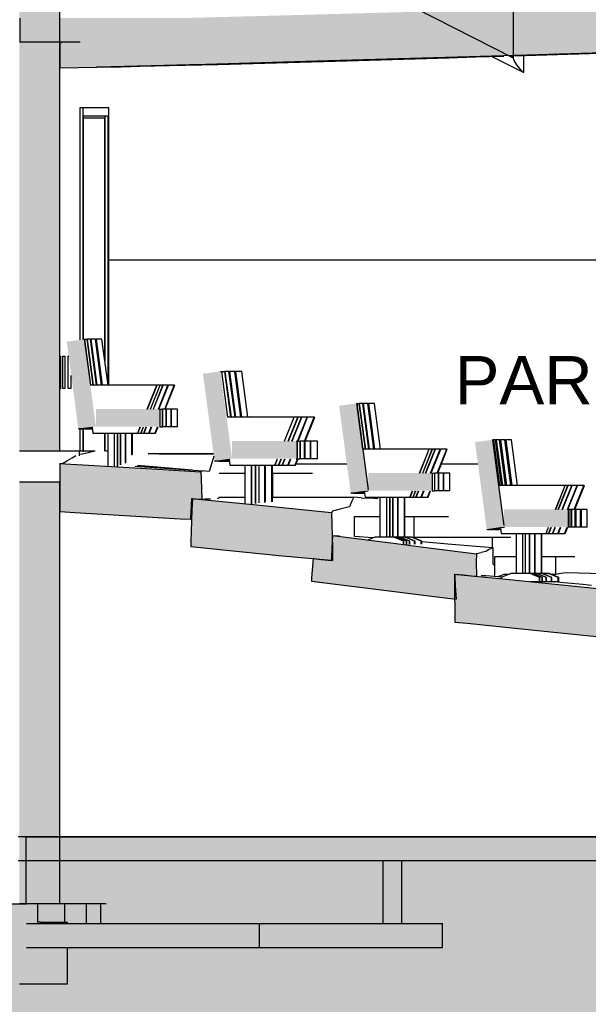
# Model space of a CAD drawing. Header units: millimetres. Extents: x 104309 to 136725, y -2961 to 21551.
# Tile 3 of 21: x 111480 to 115030, y 3185 to 9330. Entities that reach past the tile are written whole.
import ezdxf

# ---------------------------------------------------------------- set-up
doc = ezdxf.new("R2010")
doc.units = ezdxf.units.MM
doc.header["$LTSCALE"] = 0.5
doc.header["$MEASUREMENT"] = 0
doc.linetypes.add('PLINE', pattern=[0])
for name, color, linetype in [('00_KUN SYNLIG I 3D', 7, 'Continuous'), ('00_KUN SYNLIG I 3D (Skravur)', 7, 'Continuous'), ('24-- Innervegger', 7, 'Continuous'), ('24--Innervegger skråvegger salen', 7, 'Continuous'), ('241- Bærende innervegger', 7, 'Continuous'), ('241- Bærende innervegger (Skravur)', 7, 'Continuous'), ('244- Vinduer_ dører_ foldevegger(Nye konstruksjoner)', 7, 'Continuous'), ('25- Dekke eksisterende salen', 7, 'Continuous'), ('25- Dekke eksisterende salen (Skravur)', 7, 'Continuous'), ('25-- Dekker', 7, 'Continuous'), ('25-- Dekker (Skravur)', 7, 'Continuous'), ('253- Oppforet gulv_ påstøp', 7, 'Continuous'), ('26-- Yttertak', 7, 'Continuous'), ('26-- Yttertak (Skravur)', 7, 'Continuous'), ('279- Annet fast inventar (Skravur)(Nye konstruksjoner)', 7, 'Continuous'), ('279- Annet fast inventar(Nye konstruksjoner)', 7, 'Continuous'), ('838- Annen tekst', 7, 'Continuous')]:
    doc.layers.add(name, color=color, linetype=linetype)
doc.layers.add('235- Utvendig kledning og overflate', color=7, linetype='Continuous', lineweight=0)
doc.styles.add('GENERATED_STYLE_1', font='arial.ttf')

msp = doc.modelspace()

# ---------------------------------------------------------------- hatches: boundary and pattern name
at = {"layer": '00_KUN SYNLIG I 3D (Skravur)', "linetype": 'Continuous'}
for points in [[(111731.9, 6260), (111823.8, 6254.8), (112170.9, 6234.1), (112483, 6215.6), (112547, 6211.7), (112546.9, 6217.2), (112552, 6342), (112553.4, 6341.8), (112558.4, 6341.3), (112558.4, 6342), (112573.5, 6340.3), (112608.2, 6336.8), (112613.3, 6336.5), (112614.6, 6336.3), (112618.3, 6335.9), (112612.8, 6463.4), (112611.7, 6508), (112304.4, 6526.3), (112199.3, 6532.3), (111763.7, 6558.4), (111731.9, 6560)], [(112558.4, 6342), (112555.8, 6269.7), (112548.6, 6070.1), (112548.5, 6042), (112669.3, 6030.5), (113097.9, 5986.7), (113424.2, 5956.2), (113434, 5955.1), (113434, 5978.8), (113434, 6030.7), (113429.7, 6182), (113427.6, 6255.1), (113342.9, 6263), (112937.2, 6304), (112573.5, 6340.3), (112561.4, 6341.6)], [(113311.6, 5966.7), (113302.2, 5846.3), (113303, 5826.4), (113469.1, 5805.1), (113719.6, 5774), (114033.5, 5734.8), (114195.5, 5715.2), (114194.1, 5828.1), (114194.1, 5870), (114197.3, 5869.7), (114197.3, 5870), (114251.3, 5864.6), (114317.2, 5857.8), (114331.3, 5856.3), (114330.5, 5944.1), (114332, 5997.1), (114050.5, 6032.5), (113890.7, 6052.4), (113829.7, 6059.8), (113432.5, 6111.2), (113432, 6101), (113434, 6030.7), (113434, 5955.1), (113427.6, 5955.8), (113427.6, 5955.1), (113406.6, 5957), (113361.7, 5961.3), (113334.1, 5964.6)], [(114194.1, 5870), (114194.1, 5828.1), (114197.3, 5570), (114274.5, 5562.6), (114692.4, 5520.4), (115061.3, 5482.8), (115086, 5480.4), (115086, 5492.3), (115089.3, 5701.2), (115089.3, 5780.4), (115027.1, 5786.4), (114516.8, 5837.3), (114211.7, 5868.3)]]:
    msp.add_hatch(color=256, dxfattribs=at).paths.add_polyline_path(points)
at = {"layer": '235- Utvendig kledning og overflate', "linetype": 'Continuous'}
msp.add_hatch(color=256, dxfattribs=at).paths.add_polyline_path([(104309, 7230.2), (108983.9, 7230.2), (108987.7, 6730.2), (106990.2, 6730.2), (106990.2, 3812), (111521.1, 3812), (111521.1, 4230), (133344.4, 4230), (133344.4, 4870), (136725.4, 4870), (136725.4, -2960.5), (104309, -2960.5)])
at = {"layer": '241- Bærende innervegger (Skravur)', "linetype": 'Continuous'}
for points in [[(111478.2, 6637.3), (111728.3, 6637.3), (111728.3, 9686.3), (111478.2, 9686.3)], [(111729, 3812), (111729, 6443.2), (111478.9, 6443.2), (111478.9, 3812)]]:
    msp.add_hatch(color=256, dxfattribs=at).paths.add_polyline_path(points)
at = {"layer": '25- Dekke eksisterende salen (Skravur)', "linetype": 'Continuous'}
for points in [[(111728.3, 9340), (111728.3, 9190), (114369.6, 9190), (113995.3, 9380.5), (113544.3, 9368.3), (113062.3, 9355.2), (112498.3, 9340)], [(114561.6, 9190), (116787.6, 9190), (116778.9, 9232.2), (116753.6, 9323.5), (116442.6, 9335.5), (115997.6, 9352.9), (115997.6, 9340.3), (115847.6, 9340.3), (115847.6, 9358.7), (115265.9, 9381.6), (114762, 9401.2), (114561.6, 9395.8)], [(111731.9, 9186.6), (111731.9, 9026.6), (111960.7, 9032.7), (111960.9, 9032.8), (111970.1, 9033), (112213.5, 9039.5), (112219.7, 9039.6), (112540.6, 9048.6), (112641.4, 9050.9), (113334.3, 9071.2), (113992.1, 9090.4), (114646.3, 9109.5), (115324.4, 9129.4), (115402.5, 9131.1), (116072.9, 9146.6), (116368.8, 9153.4), (116753.1, 9162.2), (116785, 9185.1), (116787.6, 9190), (111857.7, 9190), (111855.9, 9189.9), (111741.7, 9187)], [(111729, 4230), (111729, 4080), (111760.4, 4080), (112474.8, 4080), (119300, 4080), (124080.6, 4080), (124074.7, 4139.2), (124072.8, 4230), (123572.7, 4230), (122927.6, 4230), (122142.3, 4230), (122142.3, 4180), (119613.4, 4180), (119611.3, 4230), (116440.6, 4230), (112474.8, 4230), (111760.4, 4230)]]:
    msp.add_hatch(color=256, dxfattribs=at).paths.add_polyline_path(points)
at = {"layer": '25-- Dekker (Skravur)', "linetype": 'Continuous'}
msp.add_hatch(color=256, dxfattribs=at).paths.add_polyline_path([(111728.5, 7230.2), (111728.3, 7230.2), (111728.3, 7030.2), (111728.5, 7030.2)])
at = {"layer": '26-- Yttertak (Skravur)', "linetype": 'Continuous'}
for points in [[(108986.3, 11930.5), (114369.6, 9190), (114561.6, 9190), (114561.6, 9625.8), (114539.6, 9637), (114538.3, 9591.8), (114540.2, 9524.5), (114505.1, 9535.2), (114371.4, 9574.7), (114262.6, 9607.5), (114214.9, 9622.4), (114136.5, 9661.5), (113874.4, 9792.6), (113869.9, 9794.9), (113666.8, 9896.4), (113662.7, 9898.5), (113479.4, 9990.1), (112902.1, 10278), (112577.5, 10440.1), (112301, 10578.2), (111627.5, 10913.7), (111130.9, 11173.2), (110743, 11375.2), (110412.6, 11547.3), (109697.2, 11921.5), (109618.1, 11960.9), (109300.3, 12120.3), (108986.3, 12278.1)], [(114534.2, 9106.2), (114561.6, 9092.3), (114561.6, 9107)]]:
    msp.add_hatch(color=256, dxfattribs=at).paths.add_polyline_path(points)
at = {"layer": '279- Annet fast inventar (Skravur)(Nye konstruksjoner)', "linetype": 'Continuous'}
for points in [[(111774.2, 7320.6), (111846.9, 6775.5), (111955.9, 6790), (111883.2, 7335.2)], [(112624.3, 7120.6), (112697, 6575.5), (112806, 6590), (112733.3, 7135.2)], [(111955.9, 6790), (112355.9, 6790), (112355.9, 6900), (111955.9, 6900)], [(113474.1, 6920.6), (113546.8, 6375.5), (113655.9, 6390), (113583.2, 6935.2)], [(113206.1, 6590), (113206.1, 6700), (112806, 6700), (112806, 6590)], [(114322.9, 6693.8), (114395.6, 6148.7), (114504.6, 6163.2), (114432, 6708.4)], [(114055.9, 6390), (114055.9, 6500), (113655.9, 6500), (113655.9, 6390)], [(114904.7, 6163.2), (114904.7, 6273.2), (114504.6, 6273.2), (114504.6, 6163.2)]]:
    msp.add_hatch(color=256, dxfattribs=at).paths.add_polyline_path(points)

# ---------------------------------------------------------------- linework, layer by layer
at = {"layer": '00_KUN SYNLIG I 3D', "linetype": 'PLINE'}
for p, q in [((111924.2, 6632.4), (111952.2, 6638.3)), ((111748.3, 6560), (111778.3, 6577.9)), ((111778.3, 6577.9), (111808.2, 6595.8)), ((111808.2, 6595.8), (111823.7, 6605)), ((111823.7, 6605), (111831.1, 6609.4)), ((111853.6, 6617.4), (111869.4, 6620.7)), ((111869.4, 6620.7), (111899.6, 6627.2)), ((111899.6, 6627.2), (111924.2, 6632.4)), ((112691.1, 6620), (112281.7, 6619.5)), ((112353.3, 6617.7), (112691.1, 6620)), ((112692.9, 6605.9), (112679.4, 6565)), ((111731.9, 6560), (111748.3, 6560)), ((111731.9, 6560), (111731.9, 6260)), ((112201.4, 6542.5), (112624.7, 6515)), ((112557.1, 6519.4), (112216.5, 6547.3)), ((112624.7, 6515), (112615.3, 6510)), ((112641.3, 6512.5), (112624.7, 6515)), ((112679.4, 6565), (112663.2, 6510)), ((112611.7, 6508), (112615.3, 6510)), ((112663.2, 6510), (112641.3, 6512.5)), ((112725.4, 6500), (112888.1, 6500)), ((113012.9, 6500), (113015.2, 6500)), ((113058.1, 6500), (113059.9, 6500)), ((113059.9, 6500), (113123.2, 6500)), ((113059.9, 6350), (113059.9, 6500)), ((113123.2, 6500), (113308.2, 6500)), ((112618.3, 6335.9), (112618.7, 6336)), ((112623.2, 6336.8), (112626.9, 6337.5)), ((112634.4, 6338.7), (112671.6, 6340.5)), ((112715.2, 6342.5), (112724.3, 6345.6)), ((112723.8, 6350), (112888.1, 6350)), ((112724.3, 6345.6), (112726.3, 6346.3)), ((113012.9, 6350), (113015.2, 6350)), ((113058.1, 6350), (113059.9, 6350)), ((113059.9, 6350), (113123.2, 6350)), ((113123.2, 6350), (113151.9, 6350)), ((113151.9, 6350), (113267.6, 6350)), ((113267.6, 6350), (113565.9, 6350)), ((113565.9, 6350), (113552.2, 6320)), ((113611.8, 6346.7), (113565.9, 6350)), ((113611.8, 6346.7), (113667.1, 6343.3)), ((113715.8, 6340.4), (113667.1, 6343.3)), ((113486.5, 6276.5), (113433.7, 6263)), ((113539.2, 6290), (113486.5, 6276.5)), ((113552.2, 6320), (113539.2, 6290)), ((112547, 6212), (112553.8, 6214.9)), ((113433.7, 6263), (113427.6, 6255.1)), ((113570.7, 6104.6), (113570.7, 6230)), ((113570.7, 6230), (113731.5, 6230)), ((113884.8, 6230), (113942.5, 6230)), ((113942.5, 6230), (114026.6, 6230)), ((113942.5, 6094.8), (113942.5, 6230)), ((114026.6, 6230), (114156.6, 6230)), ((113444.4, 6110), (113473.1, 6109.1)), ((113473.1, 6109.1), (113476.8, 6109)), ((113685.1, 6095.3), (113570.7, 6104.6)), ((113943.4, 6100), (114432.1, 6100)), ((113943.4, 6094.4), (113943.4, 6100)), ((114432.1, 6100), (114546.2, 6100)), ((114432.1, 6033.7), (114432.1, 6100)), ((114152.8, 6056.9), (113989.9, 6070.3)), ((114432.1, 6033.7), (114152.8, 6056.9)), ((114410.9, 6022.5), (114389.5, 6010)), ((114424.5, 6029.4), (114410.9, 6022.5)), ((114430, 6032.1), (114424.5, 6029.4)), ((114432.7, 6033.5), (114430, 6032.1)), ((114432.2, 6033.7), (114432.1, 6033.7)), ((114432.8, 6033.6), (114432.7, 6033.5)), ((114432.9, 6033.6), (114432.8, 6033.6)), ((114433.6, 6034.2), (114433.5, 6034.2)), ((114434, 6034.2), (114433.9, 6034.1)), ((114435.4, 6034.9), (114434.6, 6034.6)), ((114435.4, 6034.9), (114434.8, 6034.6)), ((114435.4, 5930), (114435.4, 6034.9)), ((114331.2, 5998), (114360.4, 6004)), ((114331.2, 5998), (114332, 5997.1)), ((114389.5, 6010), (114360.4, 6004)), ((114446.2, 5980), (114581, 5980)), ((114446.2, 5930), (114446.2, 5980)), ((114740.3, 5980), (114826.2, 5980)), ((114826.2, 5980), (114891.4, 5980)), ((114826.2, 5870), (114826.2, 5980)), ((114891.4, 5980), (114946.6, 5980)), ((114435.4, 5930), (114446.2, 5930)), ((114446.2, 5860.3), (114446.2, 5930)), ((114331.3, 5856.3), (114332.1, 5856.7)), ((114332.1, 5856.7), (114334.9, 5857.8)), ((114362.1, 5860.4), (114389.7, 5862.1)), ((114389.7, 5862.1), (114494.8, 5851.9)), ((114465.9, 5854.7), (114483, 5861.7)), ((114483, 5861.7), (114504.6, 5870)), ((114504.6, 5870), (114538.3, 5870)), ((114793.2, 5870), (114826.2, 5870)), ((114826.2, 5870), (114858.8, 5875)), ((114858.8, 5875), (114891.4, 5880)), ((114891.4, 5880), (115120.4, 5874.6)), ((113303.4, 5826), (113303, 5826.4)), ((113303.4, 5826), (113469.1, 5805.1)), ((114788.9, 5823.2), (114810.9, 5821.1)), ((114876.3, 5815.6), (114798.9, 5822.7)), ((114996.1, 5804.5), (114876.3, 5815.6)), ((115048.9, 5799.6), (114996.1, 5804.5))]:
    msp.add_line(p, q, dxfattribs=at)
at = {"layer": '00_KUN SYNLIG I 3D', "linetype": 'PLINE', "flags": 128}
for points in [[(111731.9, 6560), (111763.7, 6558.4), (112199.3, 6532.3), (112304.4, 6526.3), (112611.7, 6508)], [(112611.7, 6508), (112612.8, 6463.4), (112618.3, 6335.9)], [(112552, 6342), (112546.9, 6217.2), (112547, 6211.7)], [(112558.4, 6342), (112555.8, 6269.7), (112548.6, 6070.1), (112548.5, 6042)], [(112552, 6342), (112553.4, 6341.8), (112579.3, 6339), (112613.3, 6336.5), (112614.6, 6336.3), (112618.3, 6335.9)], [(112558.4, 6342), (112561.4, 6341.6), (112573.5, 6340.3), (112937.2, 6304), (113342.9, 6263), (113427.6, 6255.1)], [(111731.9, 6260), (111823.8, 6254.8), (112170.9, 6234.1), (112483, 6215.6), (112547, 6211.7)], [(113427.6, 6255.1), (113429.7, 6182), (113434, 6030.7), (113434, 5978.8), (113434, 5955.1)], [(113432.5, 6111.2), (113428.4, 6032.2), (113427.8, 5970.9), (113427.6, 5955.1)], [(113432.5, 6111.2), (113829.7, 6059.8), (113890.7, 6052.4), (114050.5, 6032.5), (114332, 5997.1)], [(112548.5, 6042), (112669.3, 6030.5), (113097.9, 5986.7), (113424.2, 5956.2), (113434, 5955.1)], [(113311.7, 5967.2), (113302.2, 5846.3), (113303, 5826.4)], [(113311.7, 5967.2), (113319.7, 5966.3), (113361.7, 5961.3), (113406.6, 5957), (113427.6, 5955.1)], [(114332, 5997.1), (114330.5, 5944.1), (114331.3, 5856.3)], [(114194.1, 5870), (114194.1, 5828.1), (114197.3, 5570)], [(114194.1, 5870), (114211.7, 5868.3), (114516.8, 5837.3), (115027.1, 5786.4), (115089.3, 5780.4)], [(114197.3, 5870), (114197.6, 5854.7), (114199, 5797.1), (114204.3, 5714.1)], [(114197.3, 5870), (114251.3, 5864.6), (114317.2, 5857.8), (114331.3, 5856.3)], [(113303, 5826.4), (113469.1, 5805.1), (113719.6, 5774), (114033.5, 5734.8), (114204.3, 5714.1)], [(114197.3, 5570), (114274.5, 5562.6), (114692.4, 5520.4), (115061.3, 5482.8), (115086, 5480.4)]]:
    msp.add_lwpolyline(points, dxfattribs=at)
at = {"layer": '24-- Innervegger', "linetype": 'PLINE'}
for p, q in [((113206.6, 6558.9), (113257.9, 6558.9)), ((113257.9, 6558.9), (113522.4, 6558.9)), ((114113.2, 6558.9), (114275.3, 6558.9)), ((114275.3, 6558.9), (114340.9, 6558.9)), ((113750.3, 3690), (113750.3, 4080)), ((113866.3, 3690), (113866.3, 4080)), ((111895.9, 3812), (111895.9, 3690)), ((111984, 3812), (111984, 3690))]:
    msp.add_line(p, q, dxfattribs=at)
at = {"layer": '24-- Innervegger', "linetype": 'PLINE', "flags": 128}
msp.add_lwpolyline([(104309, 7230.2), (108983.9, 7230.2), (108987.7, 6730.2), (106990.2, 6730.2), (106990.2, 3812), (111521.1, 3812), (111521.1, 4230), (133344.4, 4230), (133344.4, 4870), (136725.4, 4870), (136725.4, -2960.5), (104309, -2960.5)], close=True, dxfattribs=at)
at = {"layer": '24--Innervegger skråvegger salen', "linetype": 'PLINE'}
for p, q in [((112035.9, 7830.7), (112590.1, 7830.7)), ((112590.1, 7830.7), (113157, 7830.7)), ((113157, 7830.7), (113724, 7830.7)), ((113724, 7830.7), (114290.9, 7830.7)), ((114290.9, 7830.7), (114857.9, 7830.7)), ((114857.9, 7830.7), (115424.8, 7830.7))]:
    msp.add_line(p, q, dxfattribs=at)
at = {"layer": '241- Bærende innervegger', "linetype": 'PLINE'}
for p, q in [((111728.3, 9686.3), (111728.3, 7230.2)), ((111728.3, 7030.2), (111728.3, 6637.3)), ((111728.3, 6637.3), (111478.2, 6637.3)), ((111748.8, 6637.3), (111728.3, 6637.3)), ((111781.9, 6637.3), (111748.8, 6637.3)), ((111825.1, 6637.3), (111781.9, 6637.3)), ((111832.6, 6637.3), (111825.1, 6637.3)), ((111853.6, 6637.3), (111832.6, 6637.3)), ((111855.5, 6637.3), (111853.6, 6637.3)), ((111853.6, 6608.7), (111853.6, 6637.3)), ((111729, 6443.2), (111478.9, 6443.2)), ((111731.9, 6443.2), (111729, 6443.2)), ((111729, 6443.2), (111729, 3812)), ((111729, 3812), (111478.9, 3812)), ((111740.5, 3812), (111729, 3812)), ((111770.5, 3812), (111740.5, 3812)), ((111810.6, 3812), (111770.5, 3812)), ((111860.6, 3812), (111810.6, 3812)), ((111920.7, 3812), (111860.6, 3812)), ((111990.7, 3812), (111920.7, 3812)), ((112020.2, 3812), (111990.7, 3812))]:
    msp.add_line(p, q, dxfattribs=at)
at = {"layer": '244- Vinduer_ dører_ foldevegger(Nye konstruksjoner)', "linetype": 'PLINE'}
for p, q in [((111855.5, 8780.3), (111855.5, 7331.5)), ((111874.4, 8780.3), (111855.5, 8780.3)), ((111874.4, 8780.3), (111874.4, 7334)), ((111919.5, 8780.3), (111874.4, 8780.3)), ((111877.8, 7334.5), (111877.8, 8730.3)), ((111877.8, 8730.3), (111919.5, 8730.3)), ((112016.6, 8780.3), (111919.5, 8780.3)), ((111919.5, 8730.3), (112016.6, 8730.3)), ((112011.8, 8730.3), (112011.8, 7199.8)), ((112035.9, 8780.3), (112016.6, 8780.3)), ((112016.6, 8730.3), (112030.7, 8730.3)), ((112030.7, 8730.3), (112030.7, 7057.7)), ((112035.9, 7050), (112035.9, 8780.3)), ((111877.8, 8718.3), (111900.6, 8718.3)), ((111900.6, 8718.3), (111997.7, 8718.3)), ((111997.7, 8718.3), (112010.6, 8718.3)), ((112010.6, 8718.3), (112010.6, 7209.1)), ((111855.5, 6775.5), (111855.5, 6637.3)), ((111874.4, 6775.5), (111874.4, 6637.3)), ((111877.8, 6637.3), (111877.8, 6775.5)), ((112010.6, 6750), (112010.6, 6637.3)), ((112011.8, 6750), (112011.8, 6637.4)), ((112030.7, 6750), (112030.7, 6637.3)), ((111874.4, 6637.3), (111855.5, 6637.3)), ((111874.4, 6637.3), (111877.8, 6637.3)), ((111947.4, 6637.3), (111877.8, 6637.3)), ((112030.7, 6637.3), (112017.6, 6637.3)), ((112030.7, 6637.3), (112032.1, 6637.3))]:
    msp.add_line(p, q, dxfattribs=at)
at = {"layer": '25- Dekke eksisterende salen', "linetype": 'PLINE'}
for p, q in [((111481.9, 9340), (111481.9, 9190)), ((111857.7, 9190), (111481.9, 9190)), ((111731.9, 9186.6), (111736.7, 9187)), ((111731.9, 9186.6), (111731.9, 9026.6)), ((111736.7, 9187), (111738.4, 9187.2)), ((114160.9, 9092.9), (114326.5, 9097.9)), ((114326.5, 9097.9), (114503.1, 9103.1)), ((114570.4, 9105.1), (115239.5, 9125)), ((114801.3, 9114.1), (114808.1, 9114.2)), ((114830, 9114.9), (114823.2, 9114.7)), ((111962.8, 9032.8), (112113.7, 9036.3)), ((112113.7, 9036.3), (112232.5, 9039)), ((112232.5, 9039), (112415.2, 9043.2)), ((112415.2, 9043.2), (112716.7, 9050)), ((112716.7, 9050), (113521.6, 9073.9)), ((113521.6, 9073.9), (114160.9, 9092.9)), ((111522.2, 3690), (112977.8, 3690)), ((112977.8, 3690), (114119.6, 3690)), ((112977.8, 3540), (112977.8, 3690)), ((114119.6, 3540), (114119.6, 3690)), ((111522.2, 3540), (112977.8, 3540)), ((112977.8, 3540), (114119.6, 3540))]:
    msp.add_line(p, q, dxfattribs=at)
at = {"layer": '25- Dekke eksisterende salen', "linetype": 'PLINE', "flags": 128}
for points in [[(111857.7, 9190), (111855.9, 9189.9), (111741.7, 9187), (111731.9, 9186.6)], [(116753.1, 9162.2), (116368.8, 9153.4), (116072.9, 9146.6), (115402.5, 9131.1), (115324.4, 9129.4), (114646.3, 9109.5), (113992.1, 9090.4), (113334.3, 9071.2), (112641.4, 9050.9), (112540.6, 9048.6), (112219.7, 9039.6), (112213.5, 9039.5), (111970.1, 9033), (111960.9, 9032.8), (111960.7, 9032.7), (111731.9, 9026.6)], [(119613.4, 4230), (116440.6, 4230), (112474.8, 4230), (111760.4, 4230), (111471.3, 4230)], [(124080.6, 4080), (119300, 4080), (112474.8, 4080), (111760.4, 4080), (111471.3, 4080)]]:
    msp.add_lwpolyline(points, dxfattribs=at)
at = {"layer": '25-- Dekker', "linetype": 'PLINE'}
for p, q in [((111728.5, 7230.2), (111728.3, 7230.2)), ((111728.5, 7230.2), (111736.6, 7230.2)), ((111728.5, 7230.2), (111728.5, 7030.2)), ((111736.6, 7030.2), (111736.6, 7230.2)), ((111748.2, 7230.2), (111764.6, 7230.2)), ((111748.2, 7230.2), (111748.2, 7030.2)), ((111764.6, 7030.2), (111764.6, 7230.2)), ((111781.1, 7230.2), (111786.2, 7230.2)), ((111781.1, 7230.2), (111781.1, 7030.2)), ((111802.5, 7030.2), (111802.5, 7108.4)), ((111728.5, 7030.2), (111728.3, 7030.2)), ((111728.5, 7030.2), (111736.6, 7030.2)), ((111748.2, 7030.2), (111764.6, 7030.2)), ((111781.1, 7030.2), (111802.5, 7030.2))]:
    msp.add_line(p, q, dxfattribs=at)
at = {"layer": '253- Oppforet gulv_ påstøp', "linetype": 'PLINE'}
for p, q in [((111591.5, 3812), (111591.5, 3697.8)), ((111759.7, 3812), (111759.7, 3697.8)), ((111609.5, 3697.8), (111591.5, 3697.8)), ((111609.5, 3697.8), (111669.3, 3697.8)), ((111669.3, 3697.8), (111739.1, 3697.8)), ((111739.1, 3697.8), (111779, 3697.8)), ((111779, 3690), (111779, 3697.8)), ((111779, 3312), (111779, 3540)), ((111478.9, 3312), (111490, 3312)), ((111490, 3312), (111519.8, 3312)), ((111519.8, 3312), (111559.7, 3312)), ((111559.7, 3312), (111609.5, 3312)), ((111609.5, 3312), (111669.3, 3312)), ((111669.3, 3312), (111739.1, 3312)), ((111739.1, 3312), (111779, 3312))]:
    msp.add_line(p, q, dxfattribs=at)
at = {"layer": '26-- Yttertak', "linetype": 'PLINE'}
for p, q in [((108986.3, 11930.5), (114561.6, 9092.3)), ((114561.6, 9625.8), (114561.6, 9092.3)), ((114423.9, 9103), (114424, 9103)), ((114428.2, 9100.9), (114626.9, 8999.7)), ((114626.9, 8999.7), (114626.9, 9106.8)), ((114566.6, 9074.9), (114561.6, 9092.3)), ((114582.7, 9048.9), (114566.6, 9074.9)), ((114608.8, 9017.8), (114582.7, 9048.9)), ((114626.9, 8999.7), (114608.8, 9017.8))]:
    msp.add_line(p, q, dxfattribs=at)
at = {"layer": '279- Annet fast inventar(Nye konstruksjoner)', "linetype": 'PLINE'}
for p, q in [((111883.2, 7335.2), (111884.7, 7335.2)), ((111884.7, 7335.2), (111922.7, 7050)), ((111884.7, 7335.1), (111885.6, 7335.2)), ((111923.6, 7050), (111885.6, 7335.2)), ((111885.6, 7335.2), (111899.1, 7335.2)), ((111899.1, 7334.9), (111901.1, 7335.2)), ((111899.1, 7335.2), (111937.1, 7050)), ((111922.3, 7335.2), (111901.1, 7335.2)), ((111901.1, 7335.2), (111939.1, 7050)), ((111960.3, 7050), (111922.3, 7335.2)), ((111922.4, 7334.8), (111924.9, 7335.2)), ((111953.8, 7335.2), (111924.9, 7335.2)), ((111924.9, 7335.2), (111962.9, 7050)), ((111991.8, 7050), (111953.8, 7335.2)), ((111953.9, 7334.7), (111957.2, 7335.2)), ((111993.8, 7335.2), (111957.2, 7335.2)), ((111957.2, 7335.2), (111995.1, 7050)), ((112031.8, 7050), (111993.8, 7335.2)), ((112733.3, 7135.2), (112740.6, 7135.2)), ((112740.6, 7135.2), (112778.6, 6850)), ((112740.7, 7135), (112741.9, 7135.2)), ((112779.9, 6850), (112741.9, 7135.2)), ((112741.9, 7135.2), (112759.3, 7135.2)), ((112759.3, 7135.2), (112797.3, 6850)), ((112759.4, 7134.9), (112761.5, 7135.2)), ((112786.8, 7135.2), (112761.5, 7135.2)), ((112761.5, 7135.2), (112799.5, 6850)), ((112824.8, 6850), (112786.8, 7135.2)), ((112786.8, 7134.8), (112789.8, 7135.2)), ((112822.9, 7135.2), (112789.8, 7135.2)), ((112789.8, 7135.2), (112827.7, 6850)), ((112860.8, 6850), (112822.9, 7135.2)), ((112822.9, 7134.7), (112826.7, 7135.2)), ((112867.6, 7135.2), (112826.7, 7135.2)), ((112826.7, 7135.2), (112864.6, 6850)), ((112905.5, 6850), (112867.6, 7135.2)), ((112336.9, 7050), (111922.7, 7050)), ((112276.9, 6900), (112336.9, 7050)), ((112278.1, 6900), (112338.1, 7050)), ((112296.7, 6900), (112356.6, 7050)), ((112297.9, 6900), (112357.9, 7050)), ((112314.7, 6900), (112374.7, 7050)), ((112316.7, 6900), (112376.6, 7050)), ((112338.1, 7050), (112336.9, 7050)), ((112356.6, 7050), (112338.1, 7050)), ((112346, 6900), (112405.9, 7050)), ((112348.6, 6900), (112408.5, 7050)), ((112357.9, 7050), (112356.6, 7050)), ((112374.7, 7050), (112357.9, 7050)), ((112374.7, 7050), (112376.6, 7050)), ((112405.9, 7050), (112376.6, 7050)), ((112385.6, 6900), (112445.5, 7050)), ((112389, 6900), (112448.8, 7050)), ((112405.9, 7050), (112408.5, 7050)), ((112445.5, 7050), (112408.5, 7050)), ((112445.5, 7050), (112448.8, 7050)), ((112355.9, 6900), (112357.4, 6900)), ((112357.4, 6790), (112357.4, 6900)), ((112357.4, 6900), (112358.1, 6900)), ((112358.1, 6900), (112371.6, 6900)), ((112358.1, 6790), (112358.1, 6900)), ((112371.6, 6790), (112371.6, 6900)), ((112373.4, 6900), (112371.6, 6900)), ((112394.7, 6900), (112373.4, 6900)), ((112373.4, 6790), (112373.4, 6900)), ((112394.7, 6790), (112394.7, 6900)), ((112396.9, 6900), (112394.7, 6900)), ((112425.9, 6900), (112396.9, 6900)), ((112396.9, 6790), (112396.9, 6900)), ((112425.9, 6790), (112425.9, 6900)), ((112428.8, 6900), (112425.9, 6900)), ((112465.5, 6900), (112428.8, 6900)), ((112428.8, 6790), (112428.8, 6900)), ((112465.5, 6790), (112465.5, 6900)), ((113583.2, 6935.2), (113584, 6935.2)), ((113584, 6935), (113585, 6935.2)), ((113584, 6935.2), (113655.9, 6396.1)), ((113623, 6650), (113585, 6935.2)), ((113585, 6935.2), (113598.4, 6935.2)), ((113598.4, 6935.2), (113636.4, 6650)), ((113598.4, 6934.9), (113600.2, 6935.2)), ((113621.6, 6935.2), (113600.2, 6935.2)), ((113600.2, 6935.2), (113638.2, 6650)), ((113659.6, 6650), (113621.6, 6935.2)), ((113621.6, 6934.8), (113624.2, 6935.2)), ((113653.6, 6935.2), (113624.2, 6935.2)), ((113624.2, 6935.2), (113662.2, 6650)), ((113691.6, 6650), (113653.6, 6935.2)), ((113653.7, 6934.7), (113657.1, 6935.2)), ((113694.5, 6935.2), (113657.1, 6935.2)), ((113657.1, 6935.2), (113695, 6650)), ((113732.4, 6650), (113694.5, 6935.2)), ((113192.8, 6850), (112778.5, 6850)), ((113132.8, 6700), (113192.8, 6850)), ((113134.4, 6700), (113194.3, 6850)), ((113156.5, 6700), (113216.4, 6850)), ((113158.8, 6700), (113218.7, 6850)), ((113179, 6700), (113239, 6850)), ((113181.3, 6700), (113241.3, 6850)), ((113194.3, 6850), (113192.8, 6850)), ((113216.4, 6850), (113194.3, 6850)), ((113214.8, 6700), (113274.7, 6850)), ((113216.4, 6850), (113218.7, 6850)), ((113217.8, 6700), (113277.7, 6850)), ((113239, 6850), (113218.7, 6850)), ((113239, 6850), (113241.3, 6850)), ((113274.7, 6850), (113241.3, 6850)), ((113259.2, 6700), (113319, 6850)), ((113262.9, 6700), (113322.7, 6850)), ((113274.7, 6850), (113277.7, 6850)), ((113319, 6850), (113277.7, 6850)), ((113319, 6850), (113322.7, 6850)), ((111848.3, 6775.5), (111846.9, 6775.5)), ((111848.3, 6775.5), (111932.1, 6786.6)), ((111849.2, 6775.5), (111932.2, 6786.5)), ((111849.2, 6775.5), (111849.2, 6775.6)), ((111862.7, 6775.5), (111849.2, 6775.5)), ((111862.7, 6775.5), (111932.4, 6784.8)), ((111864.7, 6775.5), (111932.4, 6784.5)), ((111864.7, 6775.7), (111864.7, 6775.5)), ((111864.7, 6775.5), (111886, 6775.5)), ((111886, 6775.5), (111932.8, 6781.7)), ((111888.6, 6775.5), (111932.8, 6781.4)), ((111888.6, 6775.8), (111888.6, 6775.5)), ((111888.6, 6775.5), (111917.6, 6775.5)), ((111917.6, 6775.5), (111933.3, 6777.6)), ((111920.9, 6775.5), (111933.4, 6777.1)), ((111920.9, 6775.9), (111920.9, 6775.5)), ((111920.9, 6775.5), (111933.6, 6775.5)), ((111932.1, 6786.6), (111937, 6750)), ((112216.9, 6750), (112232.9, 6790)), ((112218.2, 6750), (112234.2, 6790)), ((112236.7, 6750), (112252.7, 6790)), ((112237.9, 6750), (112253.9, 6790)), ((112254.8, 6750), (112270.8, 6790)), ((112256.7, 6750), (112272.7, 6790)), ((112286.1, 6750), (112302.1, 6790)), ((112288.7, 6750), (112304.7, 6790)), ((112325.8, 6750), (112341.7, 6790)), ((112329.1, 6750), (112345.1, 6790)), ((112355.9, 6790), (112357.4, 6790)), ((112357.4, 6790), (112358.1, 6790)), ((112358.1, 6790), (112371.6, 6790)), ((112373.4, 6790), (112371.6, 6790)), ((112394.7, 6790), (112373.4, 6790)), ((112396.9, 6790), (112394.7, 6790)), ((112425.9, 6790), (112396.9, 6790)), ((112428.8, 6790), (112425.9, 6790)), ((112465.5, 6790), (112428.8, 6790)), ((111937, 6750), (111977, 6750)), ((111977, 6750), (112216.9, 6750)), ((112032.1, 6542.8), (112032.1, 6750)), ((112072.1, 6540.4), (112072.1, 6750)), ((112073.1, 6540.6), (112073.1, 6750)), ((112091.8, 6541.7), (112091.8, 6750)), ((112092.8, 6541.8), (112092.8, 6750)), ((112110.1, 6551), (112110.1, 6750)), ((112111.6, 6551.6), (112111.6, 6750)), ((112141.5, 6561.5), (112141.5, 6750)), ((112143.6, 6562.1), (112143.6, 6750)), ((112181.4, 6612.1), (112181.4, 6750)), ((112184.1, 6616.4), (112184.1, 6750)), ((112218.2, 6750), (112216.9, 6750)), ((112218.2, 6750), (112236.7, 6750)), ((112237.9, 6750), (112236.7, 6750)), ((112237.9, 6750), (112254.8, 6750)), ((112254.8, 6750), (112256.7, 6750)), ((112256.7, 6750), (112286.1, 6750)), ((112286.1, 6750), (112288.7, 6750)), ((112288.7, 6750), (112325.8, 6750)), ((112325.8, 6750), (112329.1, 6750)), ((113206.1, 6700), (113213.3, 6700)), ((113213.3, 6590), (113213.3, 6700)), ((113213.3, 6700), (113214.3, 6700)), ((113214.3, 6700), (113231.8, 6700)), ((113214.3, 6590), (113214.3, 6700)), ((113231.8, 6590), (113231.8, 6700)), ((113233.7, 6700), (113231.8, 6700)), ((113259, 6700), (113233.7, 6700)), ((113233.7, 6590), (113233.7, 6700)), ((113259, 6590), (113259, 6700)), ((113261.6, 6700), (113259, 6700)), ((113294.7, 6700), (113261.6, 6700)), ((113261.6, 6590), (113261.6, 6700)), ((113294.7, 6590), (113294.7, 6700)), ((113298, 6700), (113294.7, 6700)), ((113339, 6700), (113298, 6700)), ((113298, 6590), (113298, 6700)), ((113339, 6590), (113339, 6700)), ((114433.3, 6708.4), (114432, 6708.4)), ((114471.3, 6423.2), (114433.3, 6708.4)), ((114433.4, 6707.7), (114438.3, 6708.4)), ((114449.8, 6708.4), (114438.3, 6708.4)), ((114438.3, 6708.4), (114476.3, 6423.2)), ((114487.8, 6423.2), (114449.8, 6708.4)), ((114449.9, 6707.6), (114455.6, 6708.4)), ((114474.8, 6708.4), (114455.6, 6708.4)), ((114455.6, 6708.4), (114493.6, 6423.2)), ((114512.8, 6423.2), (114474.8, 6708.4)), ((114474.9, 6707.5), (114481.4, 6708.4)), ((114508.3, 6708.4), (114481.4, 6708.4)), ((114481.4, 6708.4), (114519.3, 6423.2)), ((114546.2, 6423.2), (114508.3, 6708.4)), ((114508.4, 6707.4), (114515.6, 6708.4)), ((114550.2, 6708.4), (114515.6, 6708.4)), ((114515.6, 6708.4), (114553.5, 6423.2)), ((114588.1, 6423.2), (114550.2, 6708.4)), ((114036.3, 6650), (113622, 6650)), ((113976.3, 6500), (114036.3, 6650)), ((113977.5, 6500), (114037.5, 6650)), ((113996, 6500), (114055.9, 6650)), ((113997.2, 6500), (114057.2, 6650)), ((114014, 6500), (114073.9, 6650)), ((114015.9, 6500), (114075.9, 6650)), ((114037.5, 6650), (114036.3, 6650)), ((114055.9, 6650), (114037.5, 6650)), ((114045.8, 6500), (114105.7, 6650)), ((114048.4, 6500), (114108.4, 6650)), ((114057.2, 6650), (114055.9, 6650)), ((114073.9, 6650), (114057.2, 6650)), ((114073.9, 6650), (114075.9, 6650)), ((114105.7, 6650), (114075.9, 6650)), ((114086.3, 6500), (114146.1, 6650)), ((114089.7, 6500), (114149.5, 6650)), ((114105.7, 6650), (114108.4, 6650)), ((114146.1, 6650), (114108.4, 6650)), ((114146.1, 6650), (114149.5, 6650)), ((112704.3, 6575.5), (112788.1, 6586.6)), ((112705.6, 6575.5), (112705.5, 6575.6)), ((112705.6, 6575.5), (112788.1, 6586.5)), ((112723, 6575.5), (112788.4, 6584.2)), ((112725.2, 6575.5), (112788.4, 6583.9)), ((112725.2, 6575.8), (112725.2, 6575.5)), ((112750.5, 6575.5), (112788.9, 6580.6)), ((112753.4, 6575.9), (112753.5, 6575.5)), ((112753.5, 6575.5), (112788.9, 6580.2)), ((112786.6, 6575.5), (112789.5, 6575.9)), ((112788.1, 6586.7), (112793, 6550)), ((113072.8, 6550), (113088.8, 6590)), ((113074.4, 6550), (113090.4, 6590)), ((113096.5, 6550), (113112.5, 6590)), ((113098.8, 6550), (113114.8, 6590)), ((113119.1, 6550), (113135.1, 6590)), ((113121.4, 6550), (113137.4, 6590)), ((113154.9, 6550), (113170.9, 6590)), ((113158, 6550), (113173.9, 6590)), ((113199.3, 6550), (113215.3, 6590)), ((113203.1, 6550), (113219, 6590)), ((113206.1, 6590), (113213.3, 6590)), ((113213.3, 6590), (113214.3, 6590)), ((113214.3, 6590), (113231.8, 6590)), ((113233.7, 6590), (113231.8, 6590)), ((113259, 6590), (113233.7, 6590)), ((113261.6, 6590), (113259, 6590)), ((113294.7, 6590), (113261.6, 6590)), ((113298, 6590), (113294.7, 6590)), ((113339, 6590), (113298, 6590)), ((112704.3, 6575.5), (112697, 6575.5)), ((112723, 6575.5), (112705.6, 6575.5)), ((112725.2, 6575.5), (112750.5, 6575.5)), ((112753.5, 6575.5), (112786.6, 6575.5)), ((112793, 6550), (112832.9, 6550)), ((112832.9, 6550), (113072.8, 6550)), ((112888.1, 6311.2), (112888.1, 6550)), ((112928.1, 6307.3), (112928.1, 6550)), ((112929.3, 6307.5), (112929.3, 6550)), ((112951.9, 6310.4), (112951.9, 6550)), ((112953.8, 6310.3), (112953.8, 6550)), ((112974.5, 6313.9), (112974.5, 6550)), ((112976.3, 6314.1), (112976.3, 6550)), ((113010.5, 6317.7), (113010.5, 6550)), ((113012.9, 6318), (113012.9, 6550)), ((113015.2, 6323.2), (113015.2, 6550)), ((113055.1, 6320.6), (113055.1, 6550)), ((113058.1, 6320.6), (113058.1, 6550)), ((113074.4, 6550), (113072.8, 6550)), ((113074.4, 6550), (113096.5, 6550)), ((113096.5, 6550), (113098.8, 6550)), ((113098.8, 6550), (113119.1, 6550)), ((113119.1, 6550), (113121.4, 6550)), ((113121.4, 6550), (113154.9, 6550)), ((113154.9, 6550), (113158, 6550)), ((113158, 6550), (113199.3, 6550)), ((113199.3, 6550), (113203.1, 6550)), ((114055.9, 6500), (114056.6, 6500)), ((114056.6, 6390), (114056.6, 6500)), ((114056.6, 6500), (114057.5, 6500)), ((114057.5, 6500), (114070.9, 6500)), ((114057.5, 6390), (114057.5, 6500)), ((114070.9, 6390), (114070.9, 6500)), ((114072.5, 6500), (114070.9, 6500)), ((114093.9, 6500), (114072.5, 6500)), ((114072.5, 6390), (114072.5, 6500)), ((114093.9, 6390), (114093.9, 6500)), ((114096.2, 6500), (114093.9, 6500)), ((114125.7, 6500), (114096.2, 6500)), ((114096.2, 6390), (114096.2, 6500)), ((114125.7, 6390), (114125.7, 6500)), ((114128.7, 6500), (114125.7, 6500)), ((114166.1, 6500), (114128.7, 6500)), ((114128.7, 6390), (114128.7, 6500)), ((114166.1, 6390), (114166.1, 6500)), ((114504.6, 6173.4), (114471.3, 6423.2)), ((114886, 6423.2), (114471.3, 6423.2)), ((114826, 6273.2), (114886, 6423.2)), ((114826.3, 6273.2), (114886.3, 6423.2)), ((114842.4, 6273.2), (114902.4, 6423.2)), ((114843.5, 6273.2), (114903.5, 6423.2)), ((114867.3, 6273.2), (114927.2, 6423.2)), ((114869, 6273.2), (114929, 6423.2)), ((114886, 6423.2), (114886.3, 6423.2)), ((114902.4, 6423.2), (114886.3, 6423.2)), ((114900.5, 6273.2), (114960.4, 6423.2)), ((114902.4, 6423.2), (114903.5, 6423.2)), ((114902.9, 6273.2), (114962.8, 6423.2)), ((114927.2, 6423.2), (114903.5, 6423.2)), ((114927.2, 6423.2), (114929, 6423.2)), ((114960.4, 6423.2), (114929, 6423.2)), ((114942.1, 6273.2), (115002, 6423.2)), ((114945.2, 6273.2), (115005.1, 6423.2)), ((114960.4, 6423.2), (114962.8, 6423.2)), ((115002, 6423.2), (114962.8, 6423.2)), ((115002, 6423.2), (115005.1, 6423.2)), ((113547.6, 6375.5), (113546.8, 6375.5)), ((113547.6, 6375.5), (113656.7, 6390)), ((113548.6, 6375.5), (113631.5, 6386.5)), ((113548.6, 6375.5), (113548.6, 6375.6)), ((113562, 6375.5), (113548.6, 6375.5)), ((113562, 6375.5), (113631.8, 6384.8)), ((113563.8, 6375.7), (113563.9, 6375.5)), ((113563.9, 6375.5), (113631.8, 6384.5)), ((113563.9, 6375.5), (113585.3, 6375.5)), ((113585.3, 6375.5), (113632.2, 6381.7)), ((113587.9, 6375.5), (113632.2, 6381.4)), ((113587.9, 6375.8), (113587.9, 6375.5)), ((113587.9, 6375.5), (113617.3, 6375.5)), ((113617.3, 6375.5), (113632.7, 6377.5)), ((113620.8, 6375.5), (113632.8, 6377.1)), ((113620.8, 6375.9), (113620.8, 6375.5)), ((113620.8, 6375.5), (113633, 6375.5)), ((113631.5, 6386.6), (113636.4, 6350)), ((113636.4, 6350), (113676.4, 6350)), ((113676.4, 6350), (113916.3, 6350)), ((113731.5, 6100), (113731.5, 6350)), ((113771.5, 6100), (113771.5, 6350)), ((113772.5, 6100), (113772.5, 6350)), ((113791.1, 6100), (113791.1, 6350)), ((113792.1, 6100), (113792.1, 6350)), ((113809.3, 6100), (113809.3, 6350)), ((113810.9, 6100), (113810.9, 6350)), ((113841.3, 6100), (113841.3, 6350)), ((113843.5, 6100), (113843.5, 6350)), ((113882.1, 6100), (113882.1, 6350)), ((113884.8, 6100), (113884.8, 6350)), ((113916.3, 6350), (113932.3, 6390)), ((113917.5, 6350), (113916.3, 6350)), ((113917.5, 6350), (113933.5, 6390)), ((113917.5, 6350), (113936, 6350)), ((113936, 6350), (113952, 6390)), ((113937.2, 6350), (113936, 6350)), ((113937.2, 6350), (113953.2, 6390)), ((113937.2, 6350), (113954, 6350)), ((113954, 6350), (113970, 6390)), ((113954, 6350), (113956, 6350)), ((113956, 6350), (113972, 6390)), ((113956, 6350), (113985.9, 6350)), ((113985.9, 6350), (114001.8, 6390)), ((113985.9, 6350), (113988.5, 6350)), ((113988.5, 6350), (114004.5, 6390)), ((113988.5, 6350), (114026.4, 6350)), ((114026.4, 6350), (114042.4, 6390)), ((114026.4, 6350), (114029.8, 6350)), ((114029.8, 6350), (114045.8, 6390)), ((114055.9, 6390), (114056.6, 6390)), ((114056.6, 6390), (114057.5, 6390)), ((114057.5, 6390), (114070.9, 6390)), ((114072.5, 6390), (114070.9, 6390)), ((114093.9, 6390), (114072.5, 6390)), ((114096.2, 6390), (114093.9, 6390)), ((114125.7, 6390), (114096.2, 6390)), ((114128.7, 6390), (114125.7, 6390)), ((114166.1, 6390), (114128.7, 6390)), ((114906, 6273.2), (114904.7, 6273.2)), ((114906, 6163.2), (114906, 6273.2)), ((114910.9, 6273.2), (114906, 6273.2)), ((114922.4, 6273.2), (114910.9, 6273.2)), ((114910.9, 6163.2), (114910.9, 6273.2)), ((114922.4, 6163.2), (114922.4, 6273.2)), ((114928, 6273.2), (114922.4, 6273.2)), ((114947.2, 6273.2), (114928, 6273.2)), ((114928, 6163.2), (114928, 6273.2)), ((114947.2, 6163.2), (114947.2, 6273.2)), ((114953.5, 6273.2), (114947.2, 6273.2)), ((114980.4, 6273.2), (114953.5, 6273.2)), ((114953.5, 6163.2), (114953.5, 6273.2)), ((114980.4, 6163.2), (114980.4, 6273.2)), ((114987.3, 6273.2), (114980.4, 6273.2)), ((115021.9, 6273.2), (114987.3, 6273.2)), ((114987.3, 6163.2), (114987.3, 6273.2)), ((115021.9, 6163.2), (115021.9, 6273.2)), ((114395.6, 6148.7), (114397, 6148.7)), ((114397, 6148.7), (114481.1, 6159.9)), ((114401.9, 6149.3), (114402, 6148.7)), ((114402, 6148.7), (114481.2, 6159.2)), ((114402, 6148.7), (114413.5, 6148.7)), ((114413.5, 6148.7), (114481.4, 6157.7)), ((114419.2, 6149.4), (114419.3, 6148.7)), ((114419.3, 6148.7), (114481.5, 6157)), ((114419.3, 6148.7), (114438.5, 6148.7)), ((114438.5, 6148.7), (114481.8, 6154.5)), ((114444.9, 6149.5), (114445.1, 6148.7)), ((114445.1, 6148.7), (114482, 6153.6)), ((114445.1, 6148.7), (114472, 6148.7)), ((114472, 6148.7), (114482.4, 6150.1)), ((114479.2, 6149.6), (114479.3, 6148.7)), ((114479.3, 6148.7), (114482.6, 6149.1)), ((114479.3, 6148.7), (114482.6, 6148.7)), ((114481.1, 6159.9), (114506, 6163.2)), ((114481.1, 6159.9), (114486, 6123.2)), ((114766, 6123.2), (114782, 6163.2)), ((114766.3, 6123.2), (114782.3, 6163.2)), ((114782.4, 6123.2), (114798.4, 6163.2)), ((114783.5, 6123.2), (114799.5, 6163.2)), ((114807.3, 6123.2), (114823.3, 6163.2)), ((114809, 6123.2), (114825, 6163.2)), ((114840.5, 6123.2), (114856.5, 6163.2)), ((114843, 6123.2), (114859, 6163.2)), ((114882.2, 6123.2), (114898.2, 6163.2)), ((114885.3, 6123.2), (114901.3, 6163.2)), ((114906, 6163.2), (114904.7, 6163.2)), ((114910.9, 6163.2), (114906, 6163.2)), ((114922.4, 6163.2), (114910.9, 6163.2)), ((114928, 6163.2), (114922.4, 6163.2)), ((114947.2, 6163.2), (114928, 6163.2)), ((114953.5, 6163.2), (114947.2, 6163.2)), ((114980.4, 6163.2), (114953.5, 6163.2)), ((114987.3, 6163.2), (114980.4, 6163.2)), ((115021.9, 6163.2), (114987.3, 6163.2)), ((113696.4, 6100), (113654.4, 6082.5)), ((113816.4, 6100), (113696.4, 6100)), ((113876.3, 6075), (113816.4, 6100)), ((113817.6, 6100), (113816.4, 6100)), ((113877.6, 6075), (113817.6, 6100)), ((113836, 6100), (113817.6, 6100)), ((113896, 6075), (113836, 6100)), ((113837.2, 6100), (113836, 6100)), ((113897.2, 6075), (113837.2, 6100)), ((113854.1, 6100), (113837.2, 6100)), ((113914.1, 6075), (113854.1, 6100)), ((113854.1, 6100), (113856.1, 6100)), ((113916, 6075), (113856.1, 6100)), ((113886, 6100), (113856.1, 6100)), ((113945.9, 6075), (113886, 6100)), ((113886, 6100), (113888.7, 6100)), ((113948.6, 6075), (113888.7, 6100)), ((113926.6, 6100), (113888.7, 6100)), ((113986.5, 6075), (113926.6, 6100)), ((113926.6, 6100), (113930, 6100)), ((113989.9, 6075), (113930, 6100)), ((114486, 6123.2), (114526, 6123.2)), ((114526, 6123.2), (114766, 6123.2)), ((114581, 5873.2), (114581, 6123.2)), ((114621, 5873.2), (114621, 6123.2)), ((114621.3, 5873.2), (114621.3, 6123.2)), ((114637.6, 5873.2), (114637.6, 6123.2)), ((114638.4, 5873.2), (114638.4, 6123.2)), ((114662.6, 5873.2), (114662.6, 6123.2)), ((114664, 5873.2), (114664, 6123.2)), ((114696, 5873.2), (114696, 6123.2)), ((114697.9, 5873.2), (114697.9, 6123.2)), ((114737.8, 5873.2), (114737.8, 6123.2)), ((114740.3, 5873.2), (114740.3, 6123.2)), ((114766, 6123.2), (114766.3, 6123.2)), ((114766.3, 6123.2), (114782.4, 6123.2)), ((114782.4, 6123.2), (114783.5, 6123.2)), ((114783.5, 6123.2), (114807.3, 6123.2)), ((114807.3, 6123.2), (114809, 6123.2)), ((114809, 6123.2), (114840.5, 6123.2)), ((114840.5, 6123.2), (114843, 6123.2)), ((114843, 6123.2), (114882.2, 6123.2)), ((114882.2, 6123.2), (114885.3, 6123.2)), ((113876.3, 6054.5), (113876.3, 6075)), ((113877.6, 6075), (113876.3, 6075)), ((113877.6, 6054.5), (113877.6, 6075)), ((113896, 6054.3), (113896, 6075)), ((113897.2, 6075), (113896, 6075)), ((113897.2, 6054.4), (113897.2, 6075)), ((113914.1, 6055.4), (113914.1, 6075)), ((113914.1, 6075), (113916, 6075)), ((113916, 6055.5), (113916, 6075)), ((113945.9, 6055.9), (113945.9, 6075)), ((113945.9, 6075), (113948.6, 6075)), ((113948.6, 6056), (113948.6, 6075)), ((113986.5, 6056.7), (113986.5, 6075)), ((113986.5, 6075), (113989.9, 6075)), ((113989.9, 6057.3), (113989.9, 6075)), ((114546, 5873.2), (114486, 5848.2)), ((114486, 5848.2), (114486, 5841.3)), ((114666, 5873.2), (114546, 5873.2)), ((114726, 5848.2), (114666, 5873.2)), ((114666, 5873.2), (114666.3, 5873.2)), ((114726.3, 5848.2), (114666.3, 5873.2)), ((114682.5, 5873.2), (114666.3, 5873.2)), ((114742.5, 5848.2), (114682.5, 5873.2)), ((114682.5, 5873.2), (114683.5, 5873.2)), ((114743.5, 5848.2), (114683.5, 5873.2)), ((114707.4, 5873.2), (114683.5, 5873.2)), ((114767.3, 5848.2), (114707.4, 5873.2)), ((114707.4, 5873.2), (114709.1, 5873.2)), ((114769.1, 5848.2), (114709.1, 5873.2)), ((114740.7, 5873.2), (114709.1, 5873.2)), ((114726, 5823.2), (114726, 5848.2)), ((114726, 5848.2), (114726.3, 5848.2)), ((114726.3, 5823.2), (114726.3, 5848.2)), ((114800.6, 5848.2), (114740.7, 5873.2)), ((114740.7, 5873.2), (114743.1, 5873.2)), ((114742.5, 5823.2), (114742.5, 5848.2)), ((114742.5, 5848.2), (114743.5, 5848.2)), ((114803, 5848.2), (114743.1, 5873.2)), ((114782.4, 5873.2), (114743.1, 5873.2)), ((114743.5, 5823.2), (114743.5, 5848.2)), ((114767.3, 5823.2), (114767.3, 5848.2)), ((114767.3, 5848.2), (114769.1, 5848.2)), ((114769.1, 5823.2), (114769.1, 5848.2)), ((114842.3, 5848.2), (114782.4, 5873.2)), ((114782.4, 5873.2), (114785.5, 5873.2)), ((114845.4, 5848.2), (114785.5, 5873.2)), ((114800.6, 5823.2), (114800.6, 5848.2)), ((114800.6, 5848.2), (114803, 5848.2)), ((114803, 5823.2), (114803, 5848.2)), ((114842.3, 5823.2), (114842.3, 5848.2)), ((114842.3, 5848.2), (114845.4, 5848.2)), ((114845.4, 5823.2), (114845.4, 5848.2)), ((114666.9, 5823.2), (114726, 5823.2)), ((114726, 5823.2), (114726.3, 5823.2)), ((114726.3, 5823.2), (114742.5, 5823.2)), ((114742.5, 5823.2), (114743.5, 5823.2)), ((114743.5, 5823.2), (114767.3, 5823.2)), ((114767.3, 5823.2), (114769.1, 5823.2)), ((114769.1, 5823.2), (114800.6, 5823.2)), ((114800.6, 5823.2), (114803, 5823.2)), ((114803, 5823.2), (114842.3, 5823.2)), ((114842.3, 5823.2), (114845.4, 5823.2))]:
    msp.add_line(p, q, dxfattribs=at)

# ---------------------------------------------------------------- texts
at = {"layer": '838- Annen tekst', "linetype": 'Continuous', "insert": (116128.3, 7230.4), "char_height": 300, "attachment_point": 3, "style": 'GENERATED_STYLE_1'}
msp.add_mtext('\\A1;{\\pqr;\\fArial|b0|i0|c0|p0;\\W1.000000;PARKETT}', dxfattribs=at)

doc.saveas('drawing.dxf')
